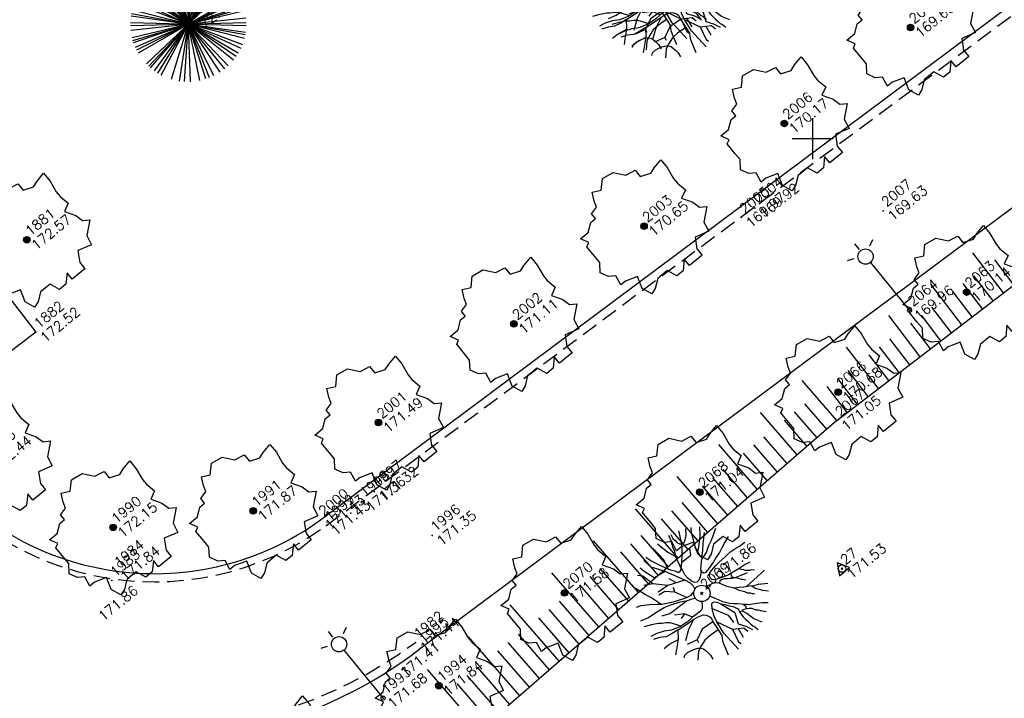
# Model space of a CAD drawing. Header units: feet. Extents: x 529188 to 529675, y 139816 to 140273.
# Tile 26 of 118: x 529351 to 529381, y 139958 to 139979. Entities that reach past the tile are written whole.
import ezdxf
from ezdxf.enums import TextEntityAlignment as Align

# ---------------------------------------------------------------- set-up
doc = ezdxf.new("R2010")
doc.units = ezdxf.units.FT
doc.header["$LTSCALE"] = 2
doc.header["$MEASUREMENT"] = 0
doc.header["$PDSIZE"] = 0.1
doc.linetypes.add('CACHE', pattern=[0.375, 0.25, -0.125])
doc.linetypes.add('CONTINU', pattern=[0])
doc.layers.get('0').update_dxf_attribs({"linetype": 'CONTINUOUS'})
for name, color, linetype in [('ARBRES', 70, 'CONTINUOUS'), ('BORDURETTE', 20, 'CONTINUOUS'), ('CANIVEAU', 32, 'CACHE'), ('CARROYAGE', 7, 'CONTINUOUS'), ('ECLAIRAGE', 220, 'CONTINUOUS'), ('POLYGO', 241, 'CONTINUOUS'), ('TALUS', 40, 'CONTINUOUS'), ('TALUS_HAUT', 40, 'CONTINUOUS'), ('TOPOALT', 3, 'CONTINUOUS'), ('TOPOJIS', 7, 'CONTINUOUS'), ('TOPOJIS-GELE', 7, 'CONTINUOUS'), ('TOPOMAT', 142, 'CONTINUOUS')]:
    doc.layers.add(name, color=color, linetype=linetype)
doc.styles.get("Standard").update_dxf_attribs({"font": 'ROMANS.SHX'})

# ---------------------------------------------------------------- blocks, each defined once
blk = doc.blocks.new('TCPOINT')
at = {"color": 0}
blk.add_point((0, 0), dxfattribs=at)
at = {"layer": 'TOPOALT'}
blk.add_attdef('ALT', text='', height=0.3, dxfattribs=at).set_placement((0.1, -0.1), align=Align.TOP_LEFT)
at = {"layer": 'TOPOMAT'}
blk.add_attdef('MAT', (0.1, 0.1), '', height=0.3, dxfattribs=at)
blk = doc.blocks.new('189')
h = blk.add_hatch()
h.set_pattern_fill('ANSI31', color=256, scale=0.2, style=0)
h.set_pattern_definition([(45, (-527485.07046, -148351.732363), (-0.0176776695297, 0.0176776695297), [])])
edge = h.paths.add_edge_path()
edge.add_arc((0, 0), 0.1, 0, 360)
for p, q in [((-0.685, 1.557), (-0.56, 1.806)), ((-0.56, 1.806), (-0.311, 1.681)), ((-0.311, 1.681), (-0.062, 1.93)), ((-0.062, 1.93), (0.311, 1.868)), ((0.311, 1.868), (0.56, 1.557)), ((-0.747, 1.37), (-0.685, 1.557)), ((0.56, 1.557), (0.872, 1.494)), ((-0.996, 1.308), (-0.747, 1.37)), ((-0.996, 1.121), (-0.996, 1.308)), ((0.872, 1.494), (0.872, 1.245)), ((0.872, 1.245), (1.183, 1.121)), ((1.37, 1.183), (1.681, 1.245)), ((1.681, 1.245), (1.681, 0.934)), ((-1.744, 0.934), (-1.432, 0.934)), ((-1.619, 0.685), (-1.744, 0.934)), ((-1.432, 0.934), (-1.183, 1.121)), ((-1.183, 1.121), (-0.996, 1.121)), ((1.183, 1.121), (1.37, 1.183)), ((1.681, 0.934), (1.619, 0.56)), ((-1.744, 0.623), (-1.619, 0.685)), ((-1.744, 0.249), (-1.744, 0.623)), ((1.619, 0.56), (1.619, 0.374)), ((1.619, 0.374), (1.681, 0.062)), ((-1.93, -0.249), (-1.744, 0)), ((-1.744, 0), (-1.744, 0.249)), ((1.681, 0.062), (1.432, -0.062)), ((-1.806, -0.498), (-1.93, -0.249)), ((1.432, -0.062), (1.619, -0.374)), ((-1.619, -0.623), (-1.806, -0.498)), ((1.619, -0.374), (1.681, -0.623)), ((-1.681, -0.934), (-1.619, -0.623)), ((1.868, -0.747), (1.494, -1.059)), ((1.681, -0.623), (1.868, -0.747)), ((-1.494, -0.934), (-1.681, -0.934)), ((-1.121, -1.059), (-1.494, -0.934)), ((-1.245, -1.432), (-1.121, -1.059)), ((1.494, -1.059), (1.432, -1.37)), ((-1.121, -1.744), (-1.245, -1.432)), ((-0.685, -1.494), (-0.934, -1.681)), ((-0.311, -1.494), (-0.685, -1.494)), ((-0.187, -1.806), (-0.311, -1.494)), ((0.996, -1.245), (0.81, -1.557)), ((1.432, -1.37), (0.996, -1.245)), ((-0.934, -1.681), (-1.121, -1.744)), ((0.311, -1.557), (0.062, -1.806)), ((0.311, -1.806), (0.311, -1.557)), ((0.81, -1.557), (0.81, -1.806)), ((0.062, -1.806), (-0.187, -1.806)), ((0.81, -1.806), (0.311, -1.806))]:
    blk.add_line(p, q)
blk.add_circle((0, 0), 0.1)
blk = doc.blocks.new('269')
for p, q in [((0.035, 0), (-0.035, 0)), ((0, 0.035), (0, -0.035))]:
    blk.add_line(p, q)
blk.add_lwpolyline([(0, 0.231), (-0.2, -0.115), (0.2, -0.115)], close=True)
blk.add_circle((0, 0), 0.113)
blk = doc.blocks.new('425')
at = {"ltscale": 3}
for p, q in [((-0.006, 2.407), (-0.006, 2.621)), ((0, 1.885), (0, 0))]:
    blk.add_line(p, q, dxfattribs=at)
at = {"linetype": 'CONTINU', "ltscale": 3}
for p, q in [((-0.324, 2.291), (-0.512, 2.376)), ((0.312, 2.291), (0.501, 2.376))]:
    blk.add_line(p, q, dxfattribs=at)
for centre, radius in [((0, 2.118), 0.233), ((0, 0), 0.0621)]:
    blk.add_circle(centre, radius, dxfattribs=at)
blk = doc.blocks.new('190')
for p, q in [((0.052, 0), (-0.052, 0)), ((0, -0.052), (0, 0.052))]:
    blk.add_line(p, q)
for points in [[(-0.084, 0.235), (-0.076, 0.245), (-0.062, 0.33), (-0.074, 0.466), (-0.144, 0.639), (-0.44, 1.229), (-0.646, 1.539), (-0.688, 1.589), (-0.738, 1.896)], [(-0.619, 1.938), (-0.559, 1.732), (-0.46, 1.523), (-0.354, 1.285), (-0.291, 1.169), (-0.206, 1.053), (-0.142, 0.946), (-0.07, 0.952), (-0.02, 0.98), (0.016, 1.059), (0.061, 1.245), (0.098, 1.367), (0.171, 1.51), (0.208, 1.653), (0.282, 1.81), (0.336, 2.007)], [(-0.329, 1.239), (-0.245, 1.528), (-0.28, 2.015)], [(-0.09, 2.033), (-0.007, 1.626), (0.102, 1.375)], [(0.437, 0.574), (0.37, 0.496), (0.276, 0.425), (0.182, 0.369), (0.097, 0.362), (0.039, 0.398), (-0.01, 0.492), (-0.038, 0.629), (-0.043, 0.765), (-0.014, 0.901), (0.002, 1.001), (0.132, 1.122), (0.27, 1.286), (0.378, 1.415), (0.51, 1.6), (0.67, 1.921)], [(0.405, 1.994), (0.376, 1.859), (0.388, 1.766), (0.396, 1.687), (0.438, 1.6), (0.48, 1.557), (0.566, 1.542), (0.639, 1.591), (0.746, 1.669), (0.873, 1.838)], [(-0.144, 0.639), (-0.647, 0.843), (-0.975, 1.17), (-1.062, 1.55), (-1.169, 1.665)], [(-0.44, 1.229), (-0.82, 1.291), (-0.941, 1.636), (-0.968, 1.79)], [(0.686, 0.829), (0.676, 0.931), (0.713, 1.067), (0.728, 1.196), (0.773, 1.303), (0.838, 1.425), (0.926, 1.625), (1.021, 1.76)], [(0.711, 1.062), (0.821, 1.152), (0.894, 1.223), (0.995, 1.308), (1.082, 1.401), (1.24, 1.613)], [(-1.176, 0.542), (-1.281, 0.892), (-1.358, 1.058), (-1.428, 1.273), (-1.465, 1.412)], [(-0.975, 1.17), (-1.217, 1.309)], [(0.132, 1.122), (0.476, 1.119), (0.579, 1.291)], [(1.723, 0.836), (1.536, 0.765), (1.37, 0.702), (1.204, 0.625), (1.038, 0.576), (0.888, 0.52), (0.686, 0.464), (0.578, 0.437), (0.47, 0.423), (0.428, 0.452), (0.413, 0.495), (0.421, 0.545), (0.45, 0.595), (0.515, 0.666), (0.603, 0.759), (0.675, 0.816), (0.747, 0.901), (0.855, 0.994), (0.993, 1.144), (1.109, 1.257), (1.182, 1.336), (1.239, 1.392)], [(0.655, 0.801), (0.898, 0.871), (1.071, 0.985), (1.258, 1.07), (1.587, 1.273)], [(-1.807, 0.935), (-1.668, 0.889), (-1.462, 0.758), (-1.27, 0.62), (-1.148, 0.519), (-0.835, 0.351), (-0.435, 0.198), (-0.292, 0.167), (-0.199, 0.188), (-0.161, 0.191)], [(-0.396, 0.741), (-0.492, 0.981)], [(-0.435, 0.198), (-0.613, 0.549), (-0.837, 0.756), (-1.044, 0.791)], [(-0.647, 0.843), (-1.01, 0.877)], [(-0.613, 0.549), (-0.561, 0.687)], [(-1.117, -0.371), (-1.319, -0.081), (-1.419, -0.002), (-1.525, 0.064), (-1.618, 0.137), (-1.796, 0.23), (-2.008, 0.328)], [(-1.963, 0.534), (-1.722, 0.466), (-1.45, 0.442), (-1.157, 0.397), (-0.957, 0.331), (-0.679, 0.22), (-0.472, 0.112), (-0.329, 0.06), (-0.249, 0.019)], [(1.739, -0.191), (1.585, -0.153), (1.326, -0.13), (0.983, -0.076), (0.782, -0.017), (0.653, 0.034), (0.56, 0.071), (0.504, 0.136), (0.497, 0.207), (0.526, 0.272), (0.584, 0.329), (0.678, 0.357), (0.778, 0.377), (0.872, 0.391), (0.994, 0.405), (1.13, 0.41), (1.252, 0.416), (1.374, 0.423), (1.489, 0.429), (1.633, 0.413), (1.798, 0.389), (1.999, 0.38)], [(-0.472, 0.112), (-1.148, 0.135), (-1.39, 0.239)], [(-0.677, -0.381), (-0.803, -0.141), (-1.062, 0.014)], [(0.239, 0.074), (0.295, 0.074), (0.388, 0.051), (0.459, 0.029), (0.546, -0.015), (0.602, -0.073), (0.645, -0.145), (0.679, -0.217), (0.715, -0.282), (0.758, -0.347), (0.814, -0.42), (0.857, -0.485), (0.906, -0.571), (0.934, -0.636), (0.992, -0.708), (1.041, -0.781), (1.083, -0.86), (1.154, -0.918), (1.19, -0.976), (1.24, -1.019)], [(-0.168, -0.185), (-0.174, -0.214), (-0.224, -0.285), (-0.283, -0.356), (-0.362, -0.391), (-0.491, -0.383), (-0.677, -0.381), (-0.856, -0.393), (-1.143, -0.369), (-1.428, -0.274), (-1.621, -0.158), (-1.842, -0.076), (-2.034, -0.032)], [(-1.8, -0.948), (-1.67, -0.837), (-1.445, -0.632), (-1.264, -0.397), (-1.472, -0.374), (-1.679, -0.329), (-1.851, -0.227), (-2.029, -0.149)], [(-0.803, -0.141), (-0.975, -0.193)], [(0.787, -1.087), (0.644, -0.934), (0.545, -0.862), (0.459, -0.775), (0.332, -0.602), (0.261, -0.472), (0.212, -0.378), (0.163, -0.27), (0.127, -0.215)], [(0.622, -0.106), (0.681, -0.045), (0.731, -0.045), (0.832, -0.09), (0.889, -0.14), (0.953, -0.177), (1.017, -0.228), (1.074, -0.257), (1.131, -0.314), (1.174, -0.373), (1.202, -0.423), (1.238, -0.459), (1.294, -0.524)], [(1.46, -0.389), (1.367, -0.367), (1.282, -0.337), (1.21, -0.308), (1.109, -0.286), (1.053, -0.25), (1.038, -0.206), (1.039, -0.156), (1.077, -0.091)], [(1.368, -0.134), (1.384, -0.181), (1.44, -0.239), (1.468, -0.289), (1.526, -0.34), (1.582, -0.383), (1.64, -0.406), (1.698, -0.465)], [(-1.953, -0.569), (-1.767, -0.571), (-1.575, -0.61), (-1.443, -0.63)], [(-0.699, -0.452), (-1.01, -0.589), (-1.304, -0.796)], [(-1.264, -0.397), (-0.985, -0.428), (-0.699, -0.452), (-0.542, -0.475), (-0.434, -0.512), (-0.378, -0.534), (-0.328, -0.584), (-0.271, -0.671), (-0.25, -0.757), (-0.288, -0.878), (-0.302, -1.008), (-0.319, -1.208), (-0.349, -1.379), (-0.43, -1.515), (-0.459, -1.601), (-0.565, -1.955)], [(-0.219, -2.023), (-0.23, -1.674), (-0.249, -1.357), (-0.195, -0.963), (-0.143, -0.748), (-0.048, -0.549), (0.025, -0.441), (0.075, -0.413), (0.133, -0.435), (0.182, -0.5), (0.245, -0.615), (0.331, -0.709), (0.409, -0.818), (0.479, -0.912), (0.507, -0.976), (0.543, -1.042), (0.543, -1.107), (0.535, -1.163), (0.52, -1.235), (0.526, -1.35), (0.533, -1.451), (0.546, -1.551), (0.559, -1.651), (0.572, -1.745), (0.601, -1.81), (0.632, -1.934)], [(-0.048, -0.549), (0.199, -1.021), (0.182, -1.297)], [(0.859, -0.488), (1, -0.579), (1.114, -0.659), (1.27, -0.746), (1.385, -0.819), (1.513, -0.87), (1.754, -1.032)], [(-0.288, -0.878), (-0.682, -0.848), (-1.01, -1.004), (-1.338, -0.917)], [(0.245, -0.615), (0.406, -1.09), (0.268, -1.418), (0.406, -1.625), (0.493, -1.832)], [(1.183, -0.698), (1.926, -0.657)], [(1.328, -0.783), (1.356, -0.905), (1.426, -1.006), (1.483, -1.085), (1.622, -1.229)], [(-1.662, -1.174), (-1.593, -1.125), (-1.479, -1.119), (-1.371, -1.134), (-1.257, -1.171), (-1.143, -1.222), (-1.093, -1.259), (-1.036, -1.338), (-1.009, -1.445), (-1.003, -1.524), (-0.996, -1.624), (-1.016, -1.763)], [(-0.316, -1.172), (-0.62, -1.148), (-0.835, -1.16), (-1.05, -1.229), (-1.201, -1.3), (-1.382, -1.493)], [(-1.01, -1.004), (-1.027, -1.09)], [(-0.195, -0.963), (0.026, -1.435), (-0.077, -1.849), (-0.043, -1.935)], [(0.863, -1.843), (0.739, -1.603), (0.698, -1.452), (0.669, -1.345), (0.635, -1.243), (0.62, -1.208), (0.534, -1.169)], [(0.625, -1.219), (0.628, -1.193), (0.649, -1.171), (0.692, -1.193), (0.772, -1.223), (0.828, -1.26), (0.893, -1.317), (0.956, -1.426), (1.005, -1.476), (1.056, -1.534), (1.17, -1.665)], [(0.763, -1.219), (0.786, -1.151), (0.765, -1.087), (0.808, -1.087), (0.844, -1.116), (0.901, -1.174), (0.987, -1.225), (1.108, -1.291), (1.18, -1.334), (1.251, -1.378), (1.386, -1.49)], [(0.026, -1.435), (0.32, -1.625), (0.355, -1.78)], [(0.173, -1.53), (0.13, -1.832)]]:
    blk.add_lwpolyline(points)
blk.add_circle((0, 0), 0.25)
blk = doc.blocks.new('192')
for p, q in [((-0.879, 1.525), (0.879, -1.525)), ((-0.822, -1.557), (0.822, 1.556)), ((-0.768, 1.584), (0.768, -1.584)), ((-0.647, -1.637), (0.647, 1.637)), ((0.61, -1.651), (-0.61, 1.651)), ((-0.545, -1.674), (0.545, 1.673)), ((0.495, -1.689), (-0.494, 1.689)), ((-0.399, -1.714), (0.399, 1.714)), ((0.361, -1.723), (-0.361, 1.723)), ((-0.186, -1.75), (0.186, 1.75)), ((0.129, -1.755), (-0.129, 1.755)), ((0, -1.76), (0, 1.76)), ((-1.203, -1.285), (1.203, 1.285)), ((-1.189, 1.298), (1.189, -1.298)), ((-1.138, 1.343), (1.138, -1.342)), ((-1.062, -1.404), (1.062, 1.403)), ((-1.046, 1.416), (1.046, -1.416)), ((-1.473, 0.963), (1.473, -0.963)), ((-1.462, -0.98), (1.462, 0.98)), ((-1.389, 1.081), (1.389, -1.081)), ((-1.329, 1.154), (1.329, -1.154)), ((-1.309, -1.177), (1.309, 1.177)), ((-1.647, 0.622), (1.646, -0.622)), ((-1.624, -0.68), (1.623, 0.68)), ((-1.621, 0.685), (1.621, -0.685)), ((-1.583, 0.769), (1.583, -0.769)), ((-1.734, -0.301), (1.734, 0.301)), ((-1.718, 0.384), (1.718, -0.383)), ((-1.701, -0.451), (1.701, 0.451)), ((-1.695, 0.474), (1.695, -0.474)), ((-1.667, -0.566), (1.666, 0.566)), ((-1.756, -0.126), (1.755, 0.126)), ((-1.745, -0.23), (1.745, 0.23)), ((-1.737, 0.284), (1.737, -0.284)), ((0, 0), (1.138, -1.342))]:
    blk.add_line(p, q)

msp = doc.modelspace()

# ---------------------------------------------------------------- linework, layer by layer
at = {"layer": 'BORDURETTE'}
msp.add_line((529363.046, 139959.461), (529398.139, 139985.612), dxfattribs=at)
at = {"layer": 'BORDURETTE', "flags": 128}
for points in [[(529308.809, 140024.232), (529351.311, 139969.096), (529347.416, 139966.116, 0.233721), (529353.751, 139961.817, 0.19312), (529359.99, 139963.374), (529398.365, 139992.012)], [(529321.124, 139983.614), (529339.389, 139959.881), (529343.419, 139962.995, 0.445008), (529363.046, 139959.461, -0.043071)]]:
    msp.add_lwpolyline(points, format="xyb", dxfattribs=at)
at = {"layer": 'CANIVEAU'}
msp.add_line((529360.174, 139963.21), (529398.666, 139991.842), dxfattribs=at)
at = {"layer": 'CANIVEAU', "flags": 128}
msp.add_lwpolyline([(529329.863, 139981.003), (529343.116, 139963.854, 0.254087), (529353.951, 139956.997, 0.179102), (529362.889, 139959.643)], format="xyb", dxfattribs=at)
at = {"layer": 'CANIVEAU'}
msp.add_arc((529354.921, 139970.36), 8.872, 209.6126, 306.299, dxfattribs=at)
at = {"layer": 'CARROYAGE'}
for p, q in [((529375, 139974.375), (529375, 139975.625)), ((529374.375, 139975), (529375.625, 139975))]:
    msp.add_line(p, q, dxfattribs=at)
at = {"layer": 'TALUS'}
for p, q in [((529380.814, 139970.298), (529379.876, 139971.522)), ((529381.131, 139970.541), (529380.547, 139971.304)), ((529380.496, 139970.054), (529379.908, 139970.822)), ((529379.544, 139969.325), (529378.595, 139970.562)), ((529380.179, 139969.811), (529379.589, 139970.58)), ((529379.861, 139969.568), (529379.27, 139970.339)), ((529379.226, 139969.081), (529378.632, 139969.857)), ((529378.274, 139968.351), (529377.315, 139969.603)), ((529378.909, 139968.838), (529378.313, 139969.616)), ((529378.591, 139968.595), (529377.994, 139969.375)), ((529377.956, 139968.108), (529377.355, 139968.892)), ((529377.004, 139967.378), (529376.034, 139968.643)), ((529377.321, 139967.621), (529376.717, 139968.41)), ((529377.639, 139967.865), (529377.036, 139968.651)), ((529376.686, 139967.135), (529376.079, 139967.928)), ((529375.734, 139966.405), (529374.675, 139967.625)), ((529376.369, 139966.891), (529375.76, 139967.686)), ((529376.051, 139966.648), (529375.44, 139967.445)), ((529375.432, 139966.143), (529374.76, 139966.916)), ((529374.525, 139965.356), (529373.404, 139966.648)), ((529375.13, 139965.881), (529374.448, 139966.666)), ((529374.827, 139965.618), (529374.136, 139966.415)), ((529375.734, 139966.405), (529375.734, 139966.405)), ((529373.317, 139964.308), (529372.133, 139965.671)), ((529373.921, 139964.832), (529373.201, 139965.662)), ((529374.223, 139965.094), (529373.513, 139965.913)), ((529373.619, 139964.57), (529372.889, 139965.411)), ((529373.015, 139964.045), (529372.265, 139964.909)), ((529372.108, 139963.259), (529370.862, 139964.695)), ((529372.713, 139963.783), (529371.953, 139964.658)), ((529372.411, 139963.521), (529371.642, 139964.407)), ((529371.806, 139962.997), (529371.018, 139963.905)), ((529370.9, 139962.21), (529369.592, 139963.718)), ((529371.504, 139962.735), (529370.706, 139963.654)), ((529371.202, 139962.472), (529370.394, 139963.404)), ((529369.692, 139961.162), (529368.321, 139962.741)), ((529370.296, 139961.686), (529369.458, 139962.651)), ((529370.598, 139961.948), (529369.77, 139962.902)), ((529369.994, 139961.424), (529369.147, 139962.4)), ((529368.483, 139960.113), (529367.05, 139961.765)), ((529369.39, 139960.899), (529368.523, 139961.898)), ((529369.087, 139960.637), (529368.211, 139961.647)), ((529368.785, 139960.375), (529367.899, 139961.396)), ((529368.181, 139959.851), (529367.275, 139960.894)), ((529367.275, 139959.064), (529365.779, 139960.788)), ((529367.879, 139959.589), (529366.964, 139960.643)), ((529367.577, 139959.326), (529366.652, 139960.392)), ((529366.066, 139958.016), (529364.508, 139959.811)), ((529366.973, 139958.802), (529366.028, 139959.891)), ((529366.368, 139958.278), (529365.404, 139959.389)), ((529366.671, 139958.54), (529365.716, 139959.64)), ((529364.858, 139956.967), (529363.253, 139958.817)), ((529365.764, 139957.753), (529364.781, 139958.887)), ((529365.462, 139957.491), (529364.469, 139958.636)), ((529365.16, 139957.229), (529364.157, 139958.385))]:
    msp.add_line(p, q, dxfattribs=at)
at = {"layer": 'TALUS_HAUT'}
msp.add_line((529375.734, 139966.405), (529363.047, 139955.395), dxfattribs=at)
at = {"layer": 'TALUS_HAUT', "flags": 128}
msp.add_lwpolyline([(529375.734, 139966.405), (529396.064, 139981.984)], dxfattribs=at)

# ---------------------------------------------------------------- block references
at = {"layer": 'ARBRES', "rotation": 39.33073407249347}
for name, p in [('190', (529370.048, 139979.742)), ('190', (529370.634, 139979.498)), ('192', (529355.966, 139978.494)), ('189', (529377.984, 139978.386)), ('189', (529374.134, 139975.464)), ('189', (529369.857, 139972.328)), ('189', (529351.042, 139971.918)), ('189', (529379.692, 139970.322)), ('189', (529365.89, 139969.355)), ('189', (529375.772, 139967.267)), ('189', (529361.765, 139966.343)), ('189', (529349.84, 139965.176)), ('189', (529371.558, 139964.222)), ('189', (529357.941, 139963.651)), ('189', (529353.671, 139963.148)), ('190', (529371.621, 139961.135)), ('189', (529367.435, 139961.149)), ('189', (529363.599, 139958.323)), ('189', (529358.939, 139955.982)), ('189', (529353.399, 139955.569))]:
    msp.add_blockref(name, p, dxfattribs=at)
at = {"layer": 'ECLAIRAGE', "rotation": 39.33073407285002}
for p in [(529377.952, 139969.765), (529361.902, 139957.946)]:
    msp.add_blockref('425', p, dxfattribs=at)
at = {"layer": 'POLYGO', "rotation": 39.33073407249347}
msp.add_blockref('269', (529375.893, 139961.891), dxfattribs=at)
at = {"layer": 'TOPOJIS'}
ref = msp.add_blockref('TCPOINT', (529355.966, 139978.494), dxfattribs=at)
ref.add_attrib('MAT', '2145', (529356.066, 139978.594), dxfattribs={"layer": 'TOPOMAT', "height": 0.3, "rotation": 39.3307})
ref.add_attrib('ALT', '172.90', dxfattribs={"layer": 'TOPOALT', "height": 0.3, "rotation": 39.3307}).set_placement((529356.066, 139978.394), align=Align.TOP_LEFT)
ref = msp.add_blockref('TCPOINT', (529377.984, 139978.386), dxfattribs=at)
ref.add_attrib('MAT', '2008', (529378.084, 139978.486), dxfattribs={"layer": 'TOPOMAT', "height": 0.3, "rotation": 39.3307})
ref.add_attrib('ALT', '169.63', dxfattribs={"layer": 'TOPOALT', "height": 0.3, "rotation": 39.3307}).set_placement((529378.084, 139978.286), align=Align.TOP_LEFT)
ref = msp.add_blockref('TCPOINT', (529374.134, 139975.464), dxfattribs=at)
ref.add_attrib('MAT', '2006', (529374.234, 139975.564), dxfattribs={"layer": 'TOPOMAT', "height": 0.3, "rotation": 39.3307})
ref.add_attrib('ALT', '170.17', dxfattribs={"layer": 'TOPOALT', "height": 0.3, "rotation": 39.3307}).set_placement((529374.234, 139975.364), align=Align.TOP_LEFT)
ref = msp.add_blockref('TCPOINT', (529373.234, 139972.88), dxfattribs=at)
ref.add_attrib('MAT', '2004', (529373.334, 139972.98), dxfattribs={"layer": 'TOPOMAT', "height": 0.3, "rotation": 39.3307})
ref.add_attrib('ALT', '169.92', dxfattribs={"layer": 'TOPOALT', "height": 0.3, "rotation": 39.3307}).set_placement((529373.334, 139972.78), align=Align.TOP_LEFT)
ref = msp.add_blockref('TCPOINT', (529377.148, 139972.803), dxfattribs=at)
ref.add_attrib('MAT', '2007', (529377.248, 139972.903), dxfattribs={"layer": 'TOPOMAT', "height": 0.3, "rotation": 39.3307})
ref.add_attrib('ALT', '169.63', dxfattribs={"layer": 'TOPOALT', "height": 0.3, "rotation": 39.3307}).set_placement((529377.248, 139972.703), align=Align.TOP_LEFT)
ref = msp.add_blockref('TCPOINT', (529369.857, 139972.328), dxfattribs=at)
ref.add_attrib('MAT', '2003', (529369.957, 139972.428), dxfattribs={"layer": 'TOPOMAT', "height": 0.3, "rotation": 39.3307})
ref.add_attrib('ALT', '170.65', dxfattribs={"layer": 'TOPOALT', "height": 0.3, "rotation": 39.3307}).set_placement((529369.957, 139972.228), align=Align.TOP_LEFT)
ref = msp.add_blockref('TCPOINT', (529351.042, 139971.918), dxfattribs=at)
ref.add_attrib('MAT', '1881', (529351.142, 139972.018), dxfattribs={"layer": 'TOPOMAT', "height": 0.3, "rotation": 39.3307})
ref.add_attrib('ALT', '172.57', dxfattribs={"layer": 'TOPOALT', "height": 0.3, "rotation": 39.3307}).set_placement((529351.142, 139971.818), align=Align.TOP_LEFT)
ref = msp.add_blockref('TCPOINT', (529365.89, 139969.355), dxfattribs=at)
ref.add_attrib('MAT', '2002', (529365.99, 139969.455), dxfattribs={"layer": 'TOPOMAT', "height": 0.3, "rotation": 39.3307})
ref.add_attrib('ALT', '171.11', dxfattribs={"layer": 'TOPOALT', "height": 0.3, "rotation": 39.3307}).set_placement((529365.99, 139969.255), align=Align.TOP_LEFT)
ref = msp.add_blockref('TCPOINT', (529351.311, 139969.096), dxfattribs=at)
ref.add_attrib('MAT', '1882', (529351.411, 139969.196), dxfattribs={"layer": 'TOPOMAT', "height": 0.3, "rotation": 39.3307})
ref.add_attrib('ALT', '172.52', dxfattribs={"layer": 'TOPOALT', "height": 0.3, "rotation": 39.3307}).set_placement((529351.411, 139968.996), align=Align.TOP_LEFT)
ref = msp.add_blockref('TCPOINT', (529361.765, 139966.343), dxfattribs=at)
ref.add_attrib('MAT', '2001', (529361.865, 139966.443), dxfattribs={"layer": 'TOPOMAT', "height": 0.3, "rotation": 39.3307})
ref.add_attrib('ALT', '171.49', dxfattribs={"layer": 'TOPOALT', "height": 0.3, "rotation": 39.3307}).set_placement((529361.865, 139966.243), align=Align.TOP_LEFT)
ref = msp.add_blockref('TCPOINT', (529375.734, 139966.405), dxfattribs=at)
ref.add_attrib('MAT', '2067', (529375.834, 139966.505), dxfattribs={"layer": 'TOPOMAT', "height": 0.3, "rotation": 39.3307})
ref.add_attrib('ALT', '171.05', dxfattribs={"layer": 'TOPOALT', "height": 0.3, "rotation": 39.3307}).set_placement((529375.834, 139966.305), align=Align.TOP_LEFT)
ref = msp.add_blockref('TCPOINT', (529349.84, 139965.176), dxfattribs=at)
ref.add_attrib('MAT', '1985', (529349.94, 139965.276), dxfattribs={"layer": 'TOPOMAT', "height": 0.3, "rotation": 39.3307})
ref.add_attrib('ALT', '172.44', dxfattribs={"layer": 'TOPOALT', "height": 0.3, "rotation": 39.3307}).set_placement((529349.94, 139965.076), align=Align.TOP_LEFT)
ref = msp.add_blockref('TCPOINT', (529371.558, 139964.222), dxfattribs=at)
ref.add_attrib('MAT', '2068', (529371.658, 139964.322), dxfattribs={"layer": 'TOPOMAT', "height": 0.3, "rotation": 39.3307})
ref.add_attrib('ALT', '171.04', dxfattribs={"layer": 'TOPOALT', "height": 0.3, "rotation": 39.3307}).set_placement((529371.658, 139964.122), align=Align.TOP_LEFT)
ref = msp.add_blockref('TCPOINT', (529357.941, 139963.651), dxfattribs=at)
ref.add_attrib('MAT', '1991', (529358.041, 139963.751), dxfattribs={"layer": 'TOPOMAT', "height": 0.3, "rotation": 39.3307})
ref.add_attrib('ALT', '171.87', dxfattribs={"layer": 'TOPOALT', "height": 0.3, "rotation": 39.3307}).set_placement((529358.041, 139963.551), align=Align.TOP_LEFT)
ref = msp.add_blockref('TCPOINT', (529353.671, 139963.148), dxfattribs=at)
ref.add_attrib('MAT', '1990', (529353.771, 139963.248), dxfattribs={"layer": 'TOPOMAT', "height": 0.3, "rotation": 39.3307})
ref.add_attrib('ALT', '172.15', dxfattribs={"layer": 'TOPOALT', "height": 0.3, "rotation": 39.3307}).set_placement((529353.771, 139963.048), align=Align.TOP_LEFT)
ref = msp.add_blockref('TCPOINT', (529360.174, 139963.21), dxfattribs=at)
ref.add_attrib('MAT', '1999', (529360.274, 139963.31), dxfattribs={"layer": 'TOPOMAT', "height": 0.3, "rotation": 39.3307})
ref.add_attrib('ALT', '171.43', dxfattribs={"layer": 'TOPOALT', "height": 0.3, "rotation": 39.3307}).set_placement((529360.274, 139963.11), align=Align.TOP_LEFT)
ref = msp.add_blockref('TCPOINT', (529363.398, 139962.899), dxfattribs=at)
ref.add_attrib('MAT', '1996', (529363.498, 139962.999), dxfattribs={"layer": 'TOPOMAT', "height": 0.3, "rotation": 39.3307})
ref.add_attrib('ALT', '171.35', dxfattribs={"layer": 'TOPOALT', "height": 0.3, "rotation": 39.3307}).set_placement((529363.498, 139962.799), align=Align.TOP_LEFT)
ref = msp.add_blockref('TCPOINT', (529353.634, 139961.525), dxfattribs=at)
ref.add_attrib('MAT', '1983', (529353.734, 139961.625), dxfattribs={"layer": 'TOPOMAT', "height": 0.3, "rotation": 39.3307})
ref.add_attrib('ALT', '171.86', dxfattribs={"layer": 'TOPOALT', "height": 0.3, "rotation": 39.3307}).set_placement((529353.179, 139960.504), align=Align.TOP_LEFT)
ref = msp.add_blockref('TCPOINT', (529371.621, 139961.135), dxfattribs=at)
ref.add_attrib('MAT', '2069', (529371.721, 139961.235), dxfattribs={"layer": 'TOPOMAT', "height": 0.3, "rotation": 39.3307})
ref.add_attrib('ALT', '171.86', dxfattribs={"layer": 'TOPOALT', "height": 0.3, "rotation": 39.3307}).set_placement((529372.03, 139961.81), align=Align.TOP_LEFT)
ref = msp.add_blockref('TCPOINT', (529375.893, 139961.891), dxfattribs=at)
ref.add_attrib('MAT', '27', (529375.993, 139961.991), dxfattribs={"layer": 'TOPOMAT', "height": 0.3, "rotation": 39.3307})
ref.add_attrib('ALT', '171.53', dxfattribs={"layer": 'TOPOALT', "height": 0.3, "rotation": 39.3307}).set_placement((529375.993, 139961.791), align=Align.TOP_LEFT)
ref = msp.add_blockref('TCPOINT', (529367.435, 139961.149), dxfattribs=at)
ref.add_attrib('MAT', '2070', (529367.535, 139961.249), dxfattribs={"layer": 'TOPOMAT', "height": 0.3, "rotation": 39.3307})
ref.add_attrib('ALT', '171.58', dxfattribs={"layer": 'TOPOALT', "height": 0.3, "rotation": 39.3307}).set_placement((529367.535, 139961.049), align=Align.TOP_LEFT)
ref = msp.add_blockref('TCPOINT', (529363.046, 139959.461), dxfattribs=at)
ref.add_attrib('MAT', '1995', (529363.146, 139959.561), dxfattribs={"layer": 'TOPOMAT', "height": 0.3, "rotation": 39.3307})
ref.add_attrib('ALT', '171.41', dxfattribs={"layer": 'TOPOALT', "height": 0.3, "rotation": 39.3307}).set_placement((529362.388, 139958.784), align=Align.TOP_LEFT)
ref = msp.add_blockref('TCPOINT', (529363.599, 139958.323), dxfattribs=at)
ref.add_attrib('MAT', '1994', (529363.699, 139958.423), dxfattribs={"layer": 'TOPOMAT', "height": 0.3, "rotation": 39.3307})
ref.add_attrib('ALT', '171.84', dxfattribs={"layer": 'TOPOALT', "height": 0.3, "rotation": 39.3307}).set_placement((529363.699, 139958.223), align=Align.TOP_LEFT)
at = {"layer": 'TOPOJIS-GELE'}
ref = msp.add_blockref('TCPOINT', (529372.822, 139972.592), dxfattribs=at)
ref.add_attrib('MAT', '2005', (529372.922, 139972.692), dxfattribs={"layer": 'TOPOMAT', "height": 0.3, "rotation": 39.3307})
ref.add_attrib('ALT', '169.97', dxfattribs={"layer": 'TOPOALT', "height": 0.3, "rotation": 39.3307}).set_placement((529372.922, 139972.492), align=Align.TOP_LEFT)
ref = msp.add_blockref('TCPOINT', (529379.692, 139970.322), dxfattribs=at)
ref.add_attrib('MAT', '2063', (529379.792, 139970.422), dxfattribs={"layer": 'TOPOMAT', "height": 0.3, "rotation": 39.3307})
ref.add_attrib('ALT', '170.14', dxfattribs={"layer": 'TOPOALT', "height": 0.3, "rotation": 39.3307}).set_placement((529379.792, 139970.222), align=Align.TOP_LEFT)
ref = msp.add_blockref('TCPOINT', (529377.952, 139969.765), dxfattribs=at)
ref.add_attrib('MAT', '2064', (529378.052, 139969.865), dxfattribs={"layer": 'TOPOMAT', "height": 0.3, "rotation": 39.3307})
ref.add_attrib('ALT', '169.96', dxfattribs={"layer": 'TOPOALT', "height": 0.3, "rotation": 39.3307}).set_placement((529378.052, 139969.665), align=Align.TOP_LEFT)
ref = msp.add_blockref('TCPOINT', (529375.772, 139967.267), dxfattribs=at)
ref.add_attrib('MAT', '2066', (529375.872, 139967.367), dxfattribs={"layer": 'TOPOMAT', "height": 0.3, "rotation": 39.3307})
ref.add_attrib('ALT', '170.68', dxfattribs={"layer": 'TOPOALT', "height": 0.3, "rotation": 39.3307}).set_placement((529375.872, 139967.167), align=Align.TOP_LEFT)
ref = msp.add_blockref('TCPOINT', (529361.626, 139964.243), dxfattribs=at)
ref.add_attrib('MAT', '1997', (529361.726, 139964.343), dxfattribs={"layer": 'TOPOMAT', "height": 0.3, "rotation": 39.3307})
ref.add_attrib('ALT', '171.32', dxfattribs={"layer": 'TOPOALT', "height": 0.3, "rotation": 39.3307}).set_placement((529361.726, 139964.143), align=Align.TOP_LEFT)
ref = msp.add_blockref('TCPOINT', (529361.242, 139963.94), dxfattribs=at)
ref.add_attrib('MAT', '1998', (529361.342, 139964.04), dxfattribs={"layer": 'TOPOMAT', "height": 0.3, "rotation": 39.3307})
ref.add_attrib('ALT', '171.36', dxfattribs={"layer": 'TOPOALT', "height": 0.3, "rotation": 39.3307}).set_placement((529361.342, 139963.84), align=Align.TOP_LEFT)
ref = msp.add_blockref('TCPOINT', (529359.99, 139963.374), dxfattribs=at)
ref.add_attrib('MAT', '2000', (529360.09, 139963.474), dxfattribs={"layer": 'TOPOMAT', "height": 0.3, "rotation": 39.3307})
ref.add_attrib('ALT', '171.43', dxfattribs={"layer": 'TOPOALT', "height": 0.3, "rotation": 39.3307}).set_placement((529360.09, 139963.274), align=Align.TOP_LEFT)
ref = msp.add_blockref('TCPOINT', (529353.751, 139961.817), dxfattribs=at)
ref.add_attrib('MAT', '1984', (529353.851, 139961.917), dxfattribs={"layer": 'TOPOMAT', "height": 0.3, "rotation": 39.3307})
ref.add_attrib('ALT', '171.84', dxfattribs={"layer": 'TOPOALT', "height": 0.3, "rotation": 39.3307}).set_placement((529353.851, 139961.717), align=Align.TOP_LEFT)
ref = msp.add_blockref('TCPOINT', (529362.889, 139959.643), dxfattribs=at)
ref.add_attrib('MAT', '1982', (529362.989, 139959.743), dxfattribs={"layer": 'TOPOMAT', "height": 0.3, "rotation": 39.3307})
ref.add_attrib('ALT', '171.44', dxfattribs={"layer": 'TOPOALT', "height": 0.3, "rotation": 39.3307}).set_placement((529362.989, 139959.543), align=Align.TOP_LEFT)
ref = msp.add_blockref('TCPOINT', (529361.902, 139957.946), dxfattribs=at)
ref.add_attrib('MAT', '1993', (529362.002, 139958.046), dxfattribs={"layer": 'TOPOMAT', "height": 0.3, "rotation": 39.3307})
ref.add_attrib('ALT', '171.68', dxfattribs={"layer": 'TOPOALT', "height": 0.3, "rotation": 39.3307}).set_placement((529362.002, 139957.846), align=Align.TOP_LEFT)

doc.saveas('drawing.dxf')
